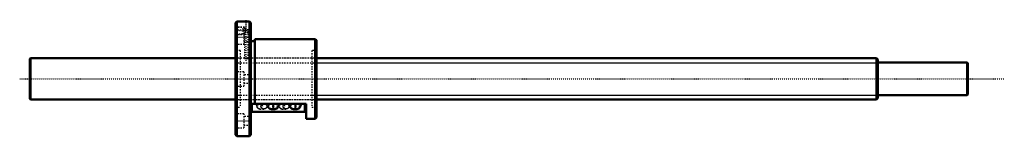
# Model space of a CAD drawing. Header units: millimetres. Extents: x -168 to 599, y -44 to 46.
import ezdxf

# ---------------------------------------------------------------- set-up
doc = ezdxf.new("R2010")
doc.units = ezdxf.units.MM
doc.linetypes.add('Center', pattern=[1.5, 0.45, -0.5, 0.05, -0.5])
doc.linetypes.add('Dashed', pattern=[2, 1, -1])
for name, color, linetype, lineweight in [('2d ConnectionPoints', 7, 'Continuous', 50), ('AM_0', 7, 'Continuous', 50), ('AM_4', 3, 'Continuous', 25), ('AM_5', 3, 'Continuous', 25), ('AM_7', 7, 'Center', 25), ('AM_9', 6, 'Dashed', 25)]:
    doc.layers.add(name, color=color, linetype=linetype, lineweight=lineweight)

# ---------------------------------------------------------------- blocks, each defined once
blk = doc.blocks.new('1_BNF_3206_5RR_nut_0_in_BNF3206_5RRG1_730LC5A_00__4')
at = {"layer": 'AM_0'}
for p, q in [((1, 44.5), (0, 43.5)), ((0, 43.5), (0, -43.5)), ((1, 44.5), (1, -44.5)), ((6.9, 44.5), (1, 44.5)), ((11, 44.5), (9.88, 44.5)), ((11, 44.5), (11, -44.5)), ((12, 43.5), (11, 44.5)), ((12, 43.5), (12, -43.5)), ((62, 31), (15, 31)), ((15, 31), (15, -19.22)), ((62, 31), (62, -31)), ((63, 30), (62, 31)), ((15, 29.4), (12, 29.4)), ((63, 30), (63, -30)), ((55, -19.22), (12, -19.22)), ((12.5, -25.42), (12.5, -19.22)), ((29.54, -19.22), (27.7, -19.22)), ((46.74, -19.22), (44.9, -19.22)), ((54.5, -25.42), (54.5, -19.22)), ((55, -31), (55, -19.22)), ((54.5, -25.42), (12.5, -25.42)), ((27.7, -23.35), (30.73, -23.35)), ((44.9, -23.35), (47.93, -23.35)), ((62, -31), (63, -30)), ((55, -31), (62, -31)), ((0, -43.5), (1, -44.5)), ((1, -44.5), (11, -44.5)), ((11, -44.5), (12, -43.5))]:
    blk.add_line(p, q, dxfattribs=at)
for points in [[(9.9, 44.5), (9.86, 44.5), (9.66, 44.49), (9.33, 44.48), (8.88, 44.48), (8.39, 44.47), (7.89, 44.48), (7.45, 44.48), (7.12, 44.49), (6.93, 44.5), (6.9, 44.5)], [(27.7, -19.22), (27.5, -19.23), (27.3, -19.25), (27.11, -19.29), (26.92, -19.35), (26.73, -19.41), (26.56, -19.5), (26.39, -19.59), (26.23, -19.7), (26.09, -19.83), (25.95, -19.96), (25.83, -20.1), (25.72, -20.25), (25.63, -20.41), (25.56, -20.58), (25.5, -20.75), (25.45, -20.93), (25.43, -21.11), (25.42, -21.29)], [(25.42, -21.29), (25.43, -21.47), (25.45, -21.65), (25.5, -21.82), (25.56, -21.99), (25.63, -22.16), (25.72, -22.32), (25.83, -22.47), (25.95, -22.61), (26.09, -22.75), (26.23, -22.87), (26.39, -22.98), (26.56, -23.08), (26.73, -23.16), (26.92, -23.23), (27.11, -23.28), (27.3, -23.32), (27.5, -23.34), (27.7, -23.35)], [(29.54, -19.22), (29.54, -19.33), (29.52, -19.54), (29.49, -19.71), (29.47, -19.82), (29.45, -19.87), (29.45, -19.88)], [(30.73, -23.35), (31.11, -23.32), (31.48, -23.23), (31.83, -23.09), (32.14, -22.91), (32.43, -22.68), (32.69, -22.41), (32.92, -22.11), (33.13, -21.75), (33.31, -21.34), (33.46, -20.88), (33.57, -20.39), (33.64, -19.9), (33.67, -19.4), (33.67, -19.22)], [(44.9, -19.22), (44.7, -19.23), (44.5, -19.25), (44.31, -19.29), (44.12, -19.35), (43.93, -19.41), (43.76, -19.5), (43.59, -19.59), (43.43, -19.7), (43.29, -19.83), (43.15, -19.96), (43.03, -20.1), (42.92, -20.25), (42.83, -20.41), (42.76, -20.58), (42.7, -20.75), (42.65, -20.93), (42.63, -21.11), (42.62, -21.29)], [(42.62, -21.29), (42.63, -21.47), (42.65, -21.65), (42.7, -21.82), (42.76, -21.99), (42.83, -22.16), (42.92, -22.32), (43.03, -22.47), (43.15, -22.61), (43.29, -22.75), (43.43, -22.87), (43.59, -22.98), (43.76, -23.08), (43.93, -23.16), (44.12, -23.23), (44.31, -23.28), (44.5, -23.32), (44.7, -23.34), (44.9, -23.35)], [(46.74, -19.22), (46.74, -19.33), (46.72, -19.54), (46.69, -19.71), (46.67, -19.82), (46.65, -19.87), (46.65, -19.88)], [(47.93, -23.35), (48.31, -23.32), (48.68, -23.23), (49.03, -23.09), (49.34, -22.91), (49.63, -22.68), (49.89, -22.41), (50.12, -22.11), (50.33, -21.75), (50.51, -21.34), (50.66, -20.88), (50.77, -20.39), (50.84, -19.9), (50.87, -19.4), (50.87, -19.22)]]:
    blk.add_lwpolyline(points, dxfattribs=at)
at = {"layer": 'AM_4'}
for p, q in [((13.3, -25.42), (13.3, -19.22)), ((53.7, -25.42), (53.7, -19.22))]:
    blk.add_line(p, q, dxfattribs=at)
for centre in [(30.73, -21.29), (47.93, -21.29)]:
    blk.add_ellipse(centre, major_axis=(0, 2.07), ratio=0.906308, start_param=0.791074, end_param=3.144621, dxfattribs=at)
at = {"layer": 'AM_5', "linetype": 'Dashed'}
for p, q in [((0, 40.5), (6, 40.5)), ((6, 34.5), (6, 40.5)), ((7, 39.96), (6, 40.5)), ((0, 34.5), (6, 34.5)), ((6.9, 34.99), (6, 34.5))]:
    blk.add_line(p, q, dxfattribs=at)
at = {"layer": 'AM_7'}
for p, q in [((8.4, 14.05), (8.4, 45.95)), ((-0.6, 32.48), (12.6, 32.48)), ((-0.48, 37.5), (10.08, 37.5)), ((-0.6, -32.48), (12.6, -32.48))]:
    blk.add_line(p, q, dxfattribs=at)
at = {"layer": 'AM_9'}
for p, q in [((0.54, 39.96), (0, 40.5)), ((6.91, 39.96), (0.54, 39.96)), ((0.54, 39.96), (0.54, 35.04)), ((6.9, 44.5), (6.9, 44.3)), ((6.9, 44.3), (9.9, 44.3)), ((6.9, 39.96), (6.9, 38.3)), ((7, 39.9), (6.9, 39.96)), ((7, 39.9), (7, 35.1)), ((9.9, 44.3), (9.9, 44.5)), ((6.5, 37.98), (0, 37.98)), ((0, 34.5), (0.54, 35.04)), ((0.54, 35.04), (6.91, 35.04)), ((6.5, 37.98), (6.5, 26.98)), ((12, 35.78), (6.5, 35.78)), ((6.9, 38.3), (9.9, 38.3)), ((6.9, 35.04), (7, 35.1)), ((6.9, 35.05), (6.9, 16)), ((9.9, 16), (9.9, 38.3)), ((0, 26.98), (6.5, 26.98)), ((6.5, 29.18), (12, 29.18)), ((3.6, 22), (0, 22)), ((3.6, 22), (3.6, -22)), ((6.9, 16), (3.6, 16)), ((59.4, 16), (9.88, 16)), ((59.4, 22), (59.4, -22)), ((63, 22), (59.4, 22)), ((6.5, 5.5), (0, 5.5)), ((6.5, 5.5), (6.5, -5.5)), ((12, 3.3), (6.5, 3.3)), ((0, -5.5), (6.5, -5.5)), ((6.5, -3.3), (12, -3.3)), ((0, -22), (3.6, -22)), ((3.6, -16), (59.4, -16)), ((19.07, -19.22), (19.26, -19.23)), ((22.1, -19.22), (19.07, -19.22)), ((19.26, -19.23), (19.32, -19.24)), ((30.73, -19.22), (29.54, -19.22)), ((30.26, -19.29), (30.3, -19.28)), ((36.27, -19.22), (36.46, -19.23)), ((39.3, -19.22), (36.27, -19.22)), ((36.46, -19.23), (36.52, -19.24)), ((47.93, -19.22), (46.74, -19.22)), ((47.46, -19.29), (47.5, -19.28)), ((59.4, -22), (63, -22)), ((6.5, -26.98), (0, -26.98)), ((6.5, -26.98), (6.5, -37.98)), ((12, -29.18), (6.5, -29.18)), ((19.07, -23.35), (22.1, -23.35)), ((36.27, -23.35), (39.3, -23.35)), ((0, -37.98), (6.5, -37.98)), ((6.5, -35.78), (12, -35.78))]:
    blk.add_line(p, q, dxfattribs=at)
for points in [[(7, 39.9), (7.03, 39.85), (7.25, 39.5), (7.45, 39.16), (7.66, 38.79), (7.89, 38.3)], [(7, 35.1), (7.16, 35.35), (7.32, 35.61), (7.49, 35.9), (7.75, 36.39), (7.96, 36.91), (8.06, 37.54), (7.93, 38.17), (7.89, 38.3)], [(6.9, 16), (6.98, 15.99), (7.23, 15.97), (7.6, 15.95), (8.07, 15.93), (8.57, 15.93), (9.05, 15.94), (9.46, 15.96), (9.75, 15.99), (9.89, 16), (9.9, 16)], [(16.13, -19.22), (16.13, -19.49), (16.17, -19.99), (16.25, -20.48), (16.36, -20.96), (16.53, -21.45), (16.73, -21.87), (16.96, -22.23), (17.22, -22.54), (17.51, -22.8), (17.82, -23.01), (18.16, -23.18), (18.52, -23.29), (18.93, -23.35), (19.07, -23.35)], [(19.32, -19.24), (19.38, -19.25), (19.67, -19.33), (19.7, -19.34)], [(19.7, -19.34), (19.92, -19.45), (19.92, -19.46)], [(19.82, -21.29), (19.83, -21.11), (19.86, -20.93), (19.9, -20.75), (19.96, -20.58), (20.04, -20.41), (20.13, -20.25), (20.24, -20.1), (20.36, -19.96), (20.49, -19.83), (20.64, -19.7), (20.79, -19.59), (20.96, -19.5), (21.14, -19.41), (21.32, -19.35), (21.51, -19.29), (21.71, -19.25), (21.9, -19.23), (22.1, -19.22)], [(22.1, -23.35), (21.9, -23.34), (21.71, -23.32), (21.51, -23.28), (21.32, -23.23), (21.14, -23.16), (20.96, -23.08), (20.79, -22.98), (20.64, -22.87), (20.49, -22.75), (20.36, -22.61), (20.24, -22.47), (20.13, -22.32), (20.04, -22.16), (19.96, -21.99), (19.9, -21.82), (19.86, -21.65), (19.83, -21.47), (19.82, -21.29)], [(20.25, -19.73), (20.32, -19.82), (20.35, -19.87), (20.35, -19.88)], [(20.33, -19.82), (20.31, -19.73), (20.28, -19.59), (20.27, -19.4), (20.26, -19.22)], [(20.35, -19.88), (20.35, -19.87), (20.34, -19.83), (20.33, -19.82)], [(22.1, -19.22), (22.3, -19.23), (22.5, -19.25), (22.69, -19.29), (22.88, -19.35), (23.07, -19.41), (23.24, -19.5), (23.41, -19.59), (23.57, -19.7), (23.71, -19.83), (23.85, -19.96), (23.97, -20.1), (24.08, -20.25), (24.17, -20.41), (24.24, -20.58), (24.3, -20.75), (24.35, -20.93), (24.37, -21.11), (24.38, -21.29), (24.37, -21.47), (24.35, -21.65), (24.3, -21.82), (24.24, -21.99), (24.17, -22.16), (24.08, -22.32), (23.97, -22.47), (23.85, -22.61), (23.71, -22.75), (23.57, -22.87), (23.41, -22.98), (23.24, -23.08), (23.07, -23.16), (22.88, -23.23), (22.69, -23.28), (22.5, -23.32), (22.3, -23.34), (22.1, -23.35)], [(27.7, -23.35), (27.9, -23.34), (28.09, -23.32), (28.29, -23.28), (28.48, -23.23), (28.66, -23.16), (28.84, -23.08), (29.01, -22.98), (29.16, -22.87), (29.31, -22.75), (29.44, -22.61), (29.56, -22.47), (29.67, -22.32), (29.76, -22.16), (29.84, -21.99), (29.9, -21.82), (29.94, -21.65), (29.97, -21.47), (29.98, -21.29), (29.97, -21.11), (29.94, -20.93), (29.9, -20.75), (29.84, -20.58), (29.76, -20.41), (29.67, -20.25), (29.56, -20.1), (29.44, -19.96), (29.31, -19.83), (29.16, -19.7), (29.01, -19.59), (28.84, -19.5), (28.66, -19.41), (28.48, -19.35), (28.29, -19.29), (28.09, -19.25), (27.9, -19.23), (27.7, -19.22)], [(29.45, -19.88), (29.45, -19.87), (29.48, -19.83), (29.55, -19.73), (29.67, -19.61), (29.86, -19.47), (30.11, -19.34), (30.26, -19.29)], [(30.3, -19.28), (30.4, -19.25), (30.73, -19.22)], [(33.33, -19.22), (33.33, -19.49), (33.37, -19.99), (33.45, -20.48), (33.49, -20.7)], [(33.49, -20.7), (33.56, -20.96), (33.73, -21.45), (33.93, -21.87), (34.16, -22.23), (34.42, -22.54), (34.71, -22.8), (35.02, -23.01), (35.36, -23.18), (35.72, -23.29), (36.13, -23.35), (36.27, -23.35)], [(36.52, -19.24), (36.58, -19.25), (36.87, -19.33), (36.9, -19.34)], [(36.9, -19.34), (37.12, -19.45), (37.12, -19.46)], [(37.02, -21.29), (37.03, -21.11), (37.06, -20.93), (37.1, -20.75), (37.16, -20.58), (37.24, -20.41), (37.33, -20.25), (37.44, -20.1), (37.56, -19.96), (37.69, -19.83), (37.84, -19.7), (37.99, -19.59), (38.16, -19.5), (38.34, -19.41), (38.52, -19.35), (38.71, -19.29), (38.91, -19.25), (39.1, -19.23), (39.3, -19.22)], [(39.3, -23.35), (39.1, -23.34), (38.91, -23.32), (38.71, -23.28), (38.52, -23.23), (38.34, -23.16), (38.16, -23.08), (37.99, -22.98), (37.84, -22.87), (37.69, -22.75), (37.56, -22.61), (37.44, -22.47), (37.33, -22.32), (37.24, -22.16), (37.16, -21.99), (37.1, -21.82), (37.06, -21.65), (37.03, -21.47), (37.02, -21.29)], [(37.45, -19.73), (37.52, -19.82), (37.55, -19.87), (37.55, -19.88)], [(37.53, -19.82), (37.51, -19.73), (37.48, -19.59), (37.47, -19.4), (37.46, -19.22)], [(37.55, -19.88), (37.55, -19.87), (37.54, -19.83), (37.53, -19.82)], [(39.3, -19.22), (39.5, -19.23), (39.7, -19.25), (39.89, -19.29), (40.08, -19.35), (40.27, -19.41), (40.44, -19.5), (40.61, -19.59), (40.77, -19.7), (40.91, -19.83), (41.05, -19.96), (41.17, -20.1), (41.28, -20.25), (41.37, -20.41), (41.44, -20.58), (41.5, -20.75), (41.55, -20.93), (41.57, -21.11), (41.58, -21.29), (41.57, -21.47), (41.55, -21.65), (41.5, -21.82), (41.44, -21.99), (41.37, -22.16), (41.28, -22.32), (41.17, -22.47), (41.05, -22.61), (40.91, -22.75), (40.77, -22.87), (40.61, -22.98), (40.44, -23.08), (40.27, -23.16), (40.08, -23.23), (39.89, -23.28), (39.7, -23.32), (39.5, -23.34), (39.3, -23.35)], [(44.9, -23.35), (45.1, -23.34), (45.29, -23.32), (45.49, -23.28), (45.68, -23.23), (45.86, -23.16), (46.04, -23.08), (46.21, -22.98), (46.36, -22.87), (46.51, -22.75), (46.64, -22.61), (46.76, -22.47), (46.87, -22.32), (46.96, -22.16), (47.04, -21.99), (47.1, -21.82), (47.14, -21.65), (47.17, -21.47), (47.18, -21.29), (47.17, -21.11), (47.14, -20.93), (47.1, -20.75), (47.04, -20.58), (46.96, -20.41), (46.87, -20.25), (46.76, -20.1), (46.64, -19.96), (46.51, -19.83), (46.36, -19.7), (46.21, -19.59), (46.04, -19.5), (45.86, -19.41), (45.68, -19.35), (45.49, -19.29), (45.29, -19.25), (45.1, -19.23), (44.9, -19.22)], [(46.65, -19.88), (46.65, -19.87), (46.68, -19.83), (46.75, -19.73), (46.87, -19.61), (47.06, -19.47), (47.31, -19.34), (47.46, -19.29)], [(47.5, -19.28), (47.6, -19.25), (47.93, -19.22)]]:
    blk.add_lwpolyline(points, dxfattribs=at)
for centre in [(19.07, -21.29), (36.27, -21.29)]:
    blk.add_ellipse(centre, major_axis=(0, 2.07), ratio=0.906308, dxfattribs=at)
for centre, start_param, end_param in [((30.73, -21.29), 0.566759, 0.791074), ((30.73, -21.29), 3.237077, 6.541094), ((47.93, -21.29), 0.566759, 0.791074), ((47.93, -21.29), 3.237077, 6.541094), ((30.73, -21.29), 3.144621, 3.21102), ((47.93, -21.29), 3.144621, 3.21102)]:
    blk.add_ellipse(centre, major_axis=(0, 2.07), ratio=0.906308, start_param=start_param, end_param=end_param, dxfattribs=at)
blk = doc.blocks.new('2_BNF3206_5RRG1_730LC5A_00__shaft_0_in_BNF3206_5RRG1_730LC5A_00__4')
at = {"layer": 'AM_0'}
for p, q in [((-159.5, 16), (-160, 15.5)), ((-160, 15.5), (-160, -15.5)), ((0, 16), (-159.5, 16)), ((-159.5, 16), (-159.5, -16)), ((499, 16), (63, 16)), ((500, 15), (499, 16)), ((499, 16), (499, -16)), ((500, 15), (500, -15)), ((569.5, 12.65), (500, 12.65)), ((569.5, 12.65), (569.5, -12.65)), ((570, 12.15), (569.5, 12.65)), ((570, 12.15), (570, -12.15)), ((499, -16), (500, -15)), ((500, -12.65), (569.5, -12.65)), ((569.5, -12.65), (570, -12.15)), ((-160, -15.5), (-159.5, -16)), ((-159.5, -16), (0, -16)), ((63, -16), (499, -16))]:
    blk.add_line(p, q, dxfattribs=at)
at = {"layer": 'AM_5', "linetype": 'Dashed'}
for p, q in [((0, 12.5), (63, 12.5)), ((0, -12.5), (63, -12.5))]:
    blk.add_line(p, q, dxfattribs=at)
at = {"layer": 'AM_5'}
for p, q in [((63, 12.5), (500, 12.5)), ((63, -12.5), (500, -12.5))]:
    blk.add_line(p, q, dxfattribs=at)
at = {"layer": 'AM_7'}
blk.add_line((-168, 0), (598.5, 0), dxfattribs=at)
at = {"layer": 'AM_9'}
for p, q in [((63, 16), (0, 16)), ((0, -16), (63, -16))]:
    blk.add_line(p, q, dxfattribs=at)

msp = doc.modelspace()

# ---------------------------------------------------------------- linework, layer by layer
at = {"layer": '2d ConnectionPoints'}
msp.add_point((0, 0), dxfattribs=at)
msp.add_point((0, 0), dxfattribs=at)

# ---------------------------------------------------------------- block references
for name in ['1_BNF_3206_5RR_nut_0_in_BNF3206_5RRG1_730LC5A_00__4', '2_BNF3206_5RRG1_730LC5A_00__shaft_0_in_BNF3206_5RRG1_730LC5A_00__4']:
    msp.add_blockref(name, (0, 0))

doc.saveas('drawing.dxf')
